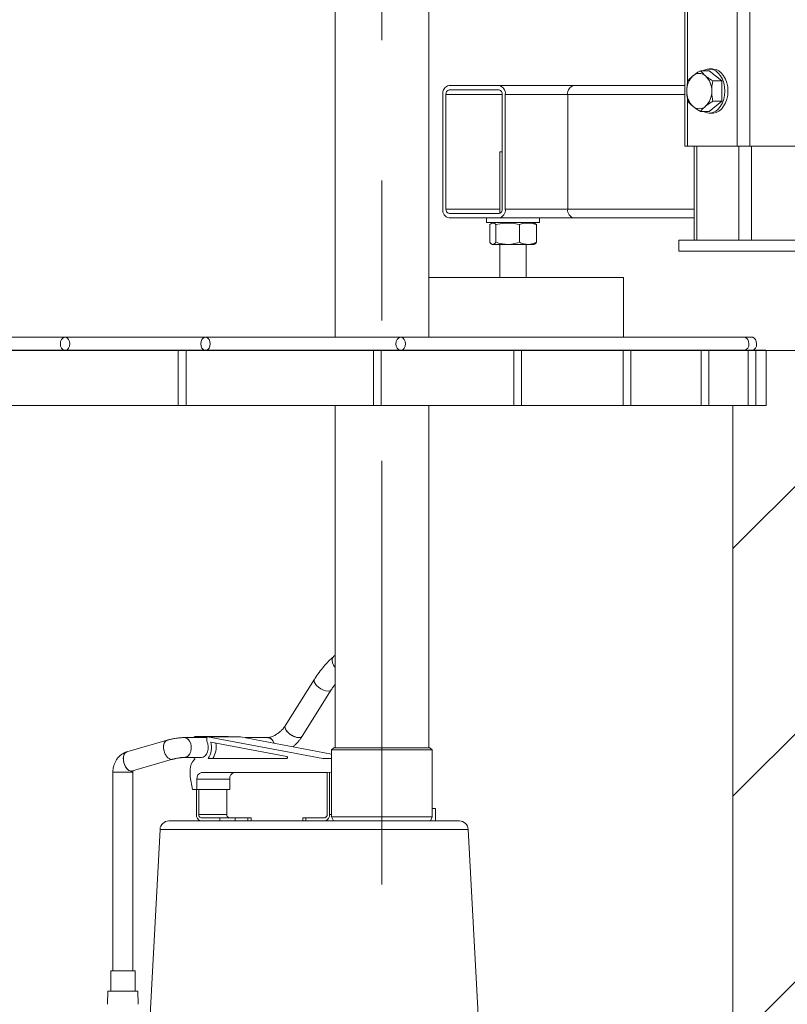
# Model space of a CAD drawing. Header units: millimetres. Extents: x 42 to 14105, y 484 to 9997.
# Tile 54 of 132: x 8136 to 8484, y 4269 to 4716. Entities that reach past the tile are written whole.
import ezdxf

# ---------------------------------------------------------------- set-up
doc = ezdxf.new("R2010")
doc.units = ezdxf.units.MM
doc.header["$LTSCALE"] = 25
doc.header["$PDSIZE"] = -1
doc.linetypes.add('CENTERX2', pattern=[20.32, 12.7, -2.54, 2.54, -2.54])
doc.styles.add('SLDTEXTSTYLE0', font='TXT', dxfattribs={"width": 0.75})
doc.dimstyles.new('SLDDIMSTYLE1', dxfattribs={"dimtxt": 66.145833, "dimasz": 66.145833, "dimexe": 0, "dimexo": 0.0625, "dimgap": 16.536458, "dimtad": 1, "dimdec": 0, "dimrnd": 1e-09, "dimzin": 12, "dimdsep": 46, "dimtxsty": 'SLDTEXTSTYLE0', "dimblk1": 'CLOSED', "dimblk2": 'CLOSED', "dimsah": 1, "dimcen": 0.09, "dimadec": 0, "dimazin": 3, "dimtfac": 1, "dimtdec": 0, "dimtofl": 0, "dimtmove": 0, "dimatfit": 3, "dimldrblk": 'CLOSED', "dimfxl": 1, "dimfrac": 2, "dimtolj": 1, "dimtzin": 12, "dimarcsym": 0})

# ---------------------------------------------------------------- blocks, each defined once
blk = doc.blocks.new('SW_HATCH_1')
at = {"color": 0, "linetype": 'Continuous', "lineweight": 0}
for p, q in [((-1485.77, 85.77), (-1171.54, 400)), ((-1485.77, 198.03), (-1283.8, 400)), ((-1485.77, 310.28), (-1396.05, 400))]:
    blk.add_line(p, q, dxfattribs=at)
blk = doc.blocks.new('_CLOSED')
at = {"color": 0, "linetype": 'ByBlock', "lineweight": -2}
for p, q in [((-1, 0.166667), (0, 0)), ((-1, 0.166667), (-1, -0.166667)), ((0, 0), (-1, -0.166667)), ((0, 0), (-1, 0))]:
    blk.add_line(p, q, dxfattribs=at)
blk = doc.blocks.new('_D_17')
at = {"color": 0, "linetype": 'Continuous', "lineweight": -2}
for p, q in [((7888.89, 7285.69), (7796.56, 7285.69)), ((7796.56, 7219.54), (7796.56, 4631.83)), ((8473.89, 4565.69), (7796.56, 4565.69))]:
    blk.add_line(p, q, dxfattribs=at)
at = {"layer": 'Defpoints', "color": 0}
for p in [(7888.96, 7285.69), (7796.56, 4565.69), (8473.96, 4565.69)]:
    blk.add_point(p, dxfattribs=at)
at = {"color": 0, "linetype": 'ByBlock', "lineweight": -2, "xscale": 66.14583333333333, "yscale": 66.14583333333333, "zscale": 66.14583333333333}
for p, rotation in [((7796.56, 7285.69), 90.00000000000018), ((7796.56, 4565.69), 270.0000000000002)]:
    blk.add_blockref('_CLOSED', p, dxfattribs=dict(at, rotation=rotation))
at = {"color": 0, "lineweight": 0, "insert": (7713.88, 6085.69), "char_height": 66.146, "attachment_point": 2, "rotation": 90, "style": 'SLDTEXTSTYLE0'}
blk.add_mtext('\\A1;2720', dxfattribs=at)

msp = doc.modelspace()

# ---------------------------------------------------------------- linework, layer by layer
at = {"color": 7, "linetype": 'Continuous', "lineweight": 15}
for p, q in [((8437.149, 5128.188), (8437.149, 4658.188)), ((8460.948, 4658.188), (8460.948, 5128.188)), ((8466.605, 4658.188), (8466.605, 5128.188)), ((8278.756, 4961.688), (8278.756, 4571.688)), ((8321.156, 4571.688), (8321.156, 4961.688)), ((8449.634, 4693.188), (8448.22, 4693.188)), ((8440.848, 4690.102), (8440.884, 4690.131)), ((8448.22, 4692.426), (8444.2, 4692.426)), ((8446.505, 4690.131), (8446.541, 4690.102)), ((8453.877, 4687.807), (8448.22, 4692.426)), ((8353.008, 4685.688), (8330.381, 4685.688)), ((8353.008, 4685.688), (8386.949, 4685.688)), ((8386.949, 4685.688), (8437.149, 4685.688)), ((8438.543, 4687.807), (8438.543, 4687.807)), ((8449.856, 4687.807), (8449.856, 4687.807)), ((8453.877, 4687.807), (8449.856, 4687.807)), ((8449.856, 4687.807), (8453.877, 4687.807)), ((8453.877, 4678.57), (8453.877, 4687.807)), ((8453.877, 4687.807), (8453.877, 4687.807)), ((8327.552, 4681.688), (8327.552, 4629.688)), ((8328.966, 4681.688), (8328.966, 4629.688)), ((8353.008, 4683.688), (8330.381, 4683.688)), ((8354.422, 4629.688), (8354.422, 4681.688)), ((8355.836, 4629.688), (8355.836, 4681.688)), ((8384.121, 4681.688), (8384.121, 4629.688)), ((8438.543, 4678.57), (8438.543, 4678.569)), ((8440.884, 4676.245), (8440.848, 4676.275)), ((8446.541, 4676.275), (8446.505, 4676.245)), ((8448.22, 4673.951), (8453.877, 4678.569)), ((8449.856, 4678.569), (8449.856, 4678.57)), ((8449.856, 4678.57), (8453.877, 4678.57)), ((8453.877, 4678.569), (8449.856, 4678.569)), ((8453.877, 4678.569), (8453.877, 4678.57)), ((8448.22, 4673.951), (8444.2, 4673.951)), ((8448.22, 4673.188), (8449.634, 4673.188)), ((8438.32, 4658.188), (8437.149, 4658.188)), ((8460.948, 4658.188), (8438.32, 4658.188)), ((8441.391, 4658.188), (8441.391, 4615.688)), ((8466.605, 4658.188), (8460.948, 4658.188)), ((8489.232, 4658.188), (8466.605, 4658.188)), ((8353.372, 4655.688), (8353.372, 4627.756)), ((8353.372, 4655.688), (8354.422, 4655.688)), ((8330.381, 4627.688), (8353.008, 4627.688)), ((8330.381, 4625.688), (8353.008, 4625.688)), ((8347.372, 4625.688), (8347.372, 4623.688)), ((8350.887, 4623.688), (8347.372, 4623.688)), ((8348.776, 4614.688), (8348.776, 4622.688)), ((8350.48, 4623.688), (8349.516, 4623.224)), ((8371.372, 4623.688), (8350.887, 4623.688)), ((8351.615, 4614.688), (8351.615, 4622.688)), ((8386.949, 4625.688), (8353.008, 4625.688)), ((8362.211, 4614.688), (8362.211, 4622.688)), ((8369.228, 4623.224), (8368.264, 4623.688)), ((8369.968, 4622.688), (8369.207, 4623.18)), ((8369.968, 4614.688), (8369.968, 4622.688)), ((8371.372, 4623.688), (8371.372, 4625.688)), ((8441.391, 4625.688), (8386.949, 4625.688)), ((8349.522, 4613.941), (8349.902, 4613.688)), ((8352.676, 4613.688), (8349.902, 4613.688)), ((8368.842, 4613.688), (8352.676, 4613.688)), ((8353.372, 4613.688), (8353.372, 4598.688)), ((8365.372, 4598.688), (8365.372, 4613.688)), ((8368.842, 4613.688), (8369.221, 4613.941)), ((8434.431, 4610.688), (8434.431, 4615.688)), ((8434.431, 4615.688), (8491, 4615.688)), ((8434.431, 4610.688), (8491, 4610.688)), ((8324.017, 4598.688), (8321.156, 4598.688)), ((8409.372, 4598.688), (8324.017, 4598.688)), ((8409.372, 4571.688), (8409.372, 4598.688)), ((8156.425, 4571.688), (8106.928, 4571.688)), ((8220.065, 4571.688), (8156.425, 4571.688)), ((8308.453, 4571.688), (8220.065, 4571.688)), ((8464.017, 4571.688), (8308.453, 4571.688)), ((8467.552, 4571.688), (8464.017, 4571.688)), ((8129.909, 4565.688), (8156.425, 4565.688)), ((8156.425, 4565.688), (8172.335, 4565.688)), ((8172.335, 4565.688), (8207.69, 4565.688)), ((8207.69, 4540.688), (8207.69, 4565.688)), ((8207.69, 4565.688), (8211.226, 4565.688)), ((8211.226, 4565.688), (8214.761, 4565.688)), ((8211.226, 4565.688), (8211.226, 4540.688)), ((8214.761, 4565.688), (8220.065, 4565.688)), ((8220.065, 4565.688), (8257.188, 4565.688)), ((8257.188, 4565.688), (8296.079, 4565.688)), ((8296.079, 4540.688), (8296.079, 4565.688)), ((8296.079, 4565.688), (8299.614, 4565.688)), ((8299.614, 4565.688), (8308.453, 4565.688)), ((8299.614, 4565.688), (8299.614, 4540.688)), ((8308.453, 4565.688), (8342.041, 4565.688)), ((8342.041, 4565.688), (8359.718, 4565.688)), ((8359.718, 4540.688), (8359.718, 4565.688)), ((8359.718, 4565.688), (8363.254, 4565.688)), ((8363.254, 4565.688), (8384.467, 4565.688)), ((8363.254, 4565.688), (8363.254, 4540.688)), ((8384.467, 4565.688), (8409.216, 4565.688)), ((8409.216, 4540.688), (8409.216, 4565.688)), ((8409.216, 4565.688), (8412.751, 4565.688)), ((8412.751, 4565.688), (8426.893, 4565.688)), ((8412.751, 4565.688), (8412.751, 4540.688)), ((8426.893, 4565.688), (8444.571, 4565.688)), ((8444.571, 4540.688), (8444.571, 4565.688)), ((8444.571, 4565.688), (8448.107, 4565.688)), ((8448.107, 4565.688), (8464.017, 4565.688)), ((8448.107, 4565.688), (8448.107, 4540.688)), ((8448.107, 4565.688), (8465.784, 4565.688)), ((8465.784, 4540.688), (8465.784, 4565.688)), ((8465.784, 4565.688), (8469.32, 4565.688)), ((8473.956, 4565.688), (8469.32, 4565.688)), ((8469.32, 4565.688), (8469.32, 4540.688)), ((8473.956, 4540.688), (8473.956, 4565.688)), ((8903.342, 4565.688), (8473.956, 4565.688)), ((8052.127, 4540.688), (8207.69, 4540.688)), ((8211.226, 4540.688), (8207.69, 4540.688)), ((8211.226, 4540.688), (8296.079, 4540.688)), ((8278.756, 4540.688), (8278.756, 4385.688)), ((8299.614, 4540.688), (8296.079, 4540.688)), ((8299.614, 4540.688), (8359.718, 4540.688)), ((8321.156, 4385.688), (8321.156, 4540.688)), ((8363.254, 4540.688), (8359.718, 4540.688)), ((8363.254, 4540.688), (8409.216, 4540.688)), ((8412.751, 4540.688), (8409.216, 4540.688)), ((8412.751, 4540.688), (8444.571, 4540.688)), ((8448.107, 4540.688), (8444.571, 4540.688)), ((8448.107, 4540.688), (8465.784, 4540.688)), ((8458.956, 4165.688), (8458.956, 4540.688)), ((8469.32, 4540.688), (8465.784, 4540.688)), ((8473.956, 4540.688), (8469.32, 4540.688)), ((8278.756, 4427.609), (8277.994, 4426.938)), ((8269.384, 4416.673), (8256.198, 4395.639)), ((8263.824, 4390.859), (8277.009, 4411.893)), ((8220.608, 4390.266), (8210.439, 4390.266)), ((8214.81, 4390.266), (8215.051, 4390.6)), ((8230.138, 4390.731), (8215.289, 4390.731)), ((8220.602, 4390.172), (8220.602, 4388.592)), ((8235.805, 4390.672), (8220.955, 4390.672)), ((8221.002, 4390.667), (8273.203, 4380.761)), ((8221.002, 4390.667), (8235.852, 4390.667)), ((8235.852, 4390.667), (8235.805, 4390.672)), ((8277.187, 4382.823), (8235.852, 4390.667)), ((8248.249, 4390.266), (8237.966, 4390.266)), ((8202.651, 4389.096), (8184.422, 4383.791)), ((8256.837, 4381.763), (8222.459, 4388.175)), ((8278.246, 4385.688), (8277.187, 4384.735)), ((8315.306, 4385.688), (8278.246, 4385.688)), ((8321.665, 4385.688), (8315.306, 4385.688)), ((8322.724, 4384.735), (8321.665, 4385.688)), ((8210.439, 4381.266), (8218.256, 4381.266)), ((8215.033, 4380.943), (8214.802, 4381.266)), ((8221.229, 4380.761), (8256.801, 4380.762)), ((8273.203, 4380.761), (8276.697, 4380.761)), ((8276.697, 4380.761), (8277.187, 4380.609)), ((8277.187, 4380.761), (8276.697, 4380.761)), ((8277.187, 4384.735), (8277.187, 4354.354)), ((8316.055, 4384.735), (8277.187, 4384.735)), ((8322.724, 4384.735), (8316.055, 4384.735)), ((8322.724, 4354.354), (8322.724, 4384.735)), ((8186.937, 4375.149), (8205.166, 4380.454)), ((8178.113, 4374.597), (8178.113, 4284.599)), ((8185.795, 4374.597), (8178.113, 4374.597)), ((8187.113, 4374.597), (8185.795, 4374.597)), ((8187.113, 4284.599), (8187.113, 4374.597)), ((8213.135, 4372.459), (8213.135, 4375.778)), ((8214.22, 4366.76), (8213.135, 4372.459)), ((8218.285, 4374.462), (8277.187, 4374.557)), ((8233.135, 4374.462), (8218.285, 4374.462)), ((8275.143, 4374.529), (8233.135, 4374.462)), ((8275.143, 4355.488), (8275.143, 4374.552)), ((8276.204, 4374.553), (8276.204, 4355.488)), ((8216.166, 4371.462), (8216.166, 4366.76)), ((8216.166, 4371.462), (8231.016, 4371.462)), ((8231.016, 4366.76), (8231.016, 4371.462)), ((8216.166, 4366.76), (8214.22, 4366.76)), ((8215.891, 4355.488), (8215.891, 4366.76)), ((8231.016, 4366.76), (8216.166, 4366.76)), ((8216.951, 4366.76), (8216.951, 4355.488)), ((8229.679, 4366.76), (8229.679, 4355.488)), ((8216.951, 4355.488), (8229.679, 4355.488)), ((8218.012, 4353.988), (8226.468, 4353.988)), ((8226.468, 4353.988), (8226.468, 4352.488)), ((8233.539, 4353.988), (8226.468, 4353.988)), ((8233.539, 4352.488), (8233.539, 4353.988)), ((8239.196, 4353.988), (8233.539, 4353.988)), ((8239.196, 4353.988), (8239.196, 4352.488)), ((8240.66, 4353.988), (8239.196, 4353.988)), ((8240.66, 4352.488), (8240.66, 4353.988)), ((8264.102, 4353.988), (8264.102, 4352.488)), ((8264.102, 4353.988), (8265.566, 4353.988)), ((8265.566, 4352.488), (8265.566, 4353.988)), ((8265.566, 4353.988), (8274.082, 4353.988)), ((8277.187, 4354.354), (8278.017, 4352.488)), ((8277.187, 4354.354), (8316.055, 4354.354)), ((8316.055, 4354.354), (8322.724, 4354.354)), ((8321.894, 4352.488), (8322.724, 4354.354)), ((8324.272, 4358.154), (8322.724, 4358.154)), ((8324.272, 4358.154), (8324.272, 4352.488)), ((8226.468, 4352.488), (8218.012, 4352.488)), ((8274.082, 4352.488), (8265.566, 4352.488)), ((8278.017, 4352.488), (8274.082, 4352.488)), ((8278.017, 4352.488), (8321.894, 4352.488)), ((8199.448, 4348.702), (8194.787, 4261.837)), ((8343.681, 4261.837), (8339.02, 4348.702)), ((8177.113, 4284.599), (8177.113, 4275.433)), ((8188.113, 4284.599), (8177.113, 4284.599)), ((8188.113, 4275.433), (8188.113, 4284.599)), ((8175.787, 4275.433), (8175.61, 4269.436)), ((8187.44, 4275.433), (8175.787, 4275.433)), ((8189.44, 4275.433), (8187.44, 4275.433)), ((8189.616, 4269.436), (8189.44, 4275.433))]:
    msp.add_line(p, q, dxfattribs=at)
at = {"color": 8, "linetype": 'Continuous', "lineweight": 15}
for p, q in [((8438.32, 4686.2), (8438.32, 5128.188)), ((8354.422, 4681.688), (8328.966, 4681.688)), ((8384.121, 4681.688), (8355.836, 4681.688)), ((8437.149, 4681.688), (8384.121, 4681.688)), ((8438.32, 4658.188), (8438.32, 4679.834)), ((8442.563, 4615.688), (8442.563, 4658.188)), ((8461.655, 4615.688), (8461.655, 4658.188)), ((8467.312, 4615.688), (8467.312, 4658.188)), ((8328.966, 4629.688), (8353.372, 4629.688)), ((8355.836, 4629.688), (8384.121, 4629.688)), ((8384.121, 4629.688), (8441.391, 4629.688)), ((8276.204, 4355.488), (8277.187, 4355.488)), ((8339.02, 4348.702), (8199.448, 4348.702))]:
    msp.add_line(p, q, dxfattribs=at)
at = {"color": 7, "linetype": 'CENTERX2', "lineweight": 0}
msp.add_line((8299.956, 5023.688), (8299.956, 4323.688), dxfattribs=at)
at = {"color": 7, "linetype": 'Continuous', "lineweight": 15, "flags": 128}
for points in [[(8455.291, 4683.188), (8455.163, 4685.081), (8454.784, 4686.905), (8454.168, 4688.595), (8453.337, 4690.089), (8452.321, 4691.334), (8451.157, 4692.284), (8449.887, 4692.906), (8448.556, 4693.177), (8447.214, 4693.086), (8445.907, 4692.638), (8445.512, 4692.426)], [(8456.705, 4683.188), (8456.577, 4685.081), (8456.199, 4686.905), (8455.583, 4688.595), (8454.752, 4690.089), (8453.736, 4691.334), (8452.572, 4692.284), (8451.301, 4692.906), (8449.971, 4693.177), (8449.634, 4693.188)], [(8445.512, 4673.951), (8445.907, 4673.738), (8447.214, 4673.29), (8448.556, 4673.2), (8449.887, 4673.47), (8451.157, 4674.092), (8452.321, 4675.042), (8453.337, 4676.287), (8454.168, 4677.782), (8454.784, 4679.472), (8455.163, 4681.296), (8455.291, 4683.188)], [(8449.634, 4673.188), (8449.971, 4673.2), (8451.301, 4673.47), (8452.572, 4674.092), (8453.736, 4675.042), (8454.752, 4676.287), (8455.583, 4677.782), (8456.199, 4679.472), (8456.577, 4681.296), (8456.705, 4683.188)], [(8158.546, 4568.688), (8158.418, 4569.714), (8158.05, 4570.617), (8157.486, 4571.286), (8156.793, 4571.643), (8156.057, 4571.643), (8155.364, 4571.286), (8154.8, 4570.617), (8154.432, 4569.714), (8154.304, 4568.688), (8154.432, 4567.662), (8154.8, 4566.76), (8155.364, 4566.09), (8156.057, 4565.734), (8156.793, 4565.734), (8157.486, 4566.09), (8158.05, 4566.76), (8158.418, 4567.662), (8158.546, 4568.688)], [(8222.186, 4568.688), (8222.058, 4569.714), (8221.69, 4570.617), (8221.125, 4571.286), (8220.433, 4571.643), (8219.696, 4571.643), (8219.004, 4571.286), (8218.44, 4570.617), (8218.071, 4569.714), (8217.943, 4568.688), (8218.071, 4567.662), (8218.44, 4566.76), (8219.004, 4566.09), (8219.696, 4565.734), (8220.433, 4565.734), (8221.125, 4566.09), (8221.69, 4566.76), (8222.058, 4567.662), (8222.186, 4568.688)], [(8310.574, 4568.688), (8310.446, 4569.714), (8310.078, 4570.617), (8309.514, 4571.286), (8308.821, 4571.643), (8308.085, 4571.643), (8307.392, 4571.286), (8306.828, 4570.617), (8306.46, 4569.714), (8306.332, 4568.688), (8306.46, 4567.662), (8306.828, 4566.76), (8307.392, 4566.09), (8308.085, 4565.734), (8308.821, 4565.734), (8309.514, 4566.09), (8310.078, 4566.76), (8310.446, 4567.662), (8310.574, 4568.688)], [(8466.138, 4568.688), (8466.01, 4569.714), (8465.642, 4570.617), (8465.077, 4571.286), (8464.385, 4571.643), (8464.017, 4571.688)], [(8469.673, 4568.688), (8469.545, 4569.714), (8469.177, 4570.617), (8468.613, 4571.286), (8467.92, 4571.643), (8467.552, 4571.688)], [(8256.198, 4395.639), (8256.047, 4395.204), (8256.127, 4394.489), (8256.522, 4393.674), (8257.2, 4392.824), (8258.105, 4392.009), (8259.165, 4391.294), (8260.294, 4390.738), (8261.399, 4390.385), (8262.392, 4390.264), (8263.192, 4390.385), (8263.734, 4390.738), (8263.824, 4390.859)], [(8210.439, 4390.266), (8211.336, 4390.084), (8212.16, 4389.552), (8212.844, 4388.713), (8213.334, 4387.636), (8213.589, 4386.407), (8213.589, 4385.126), (8213.334, 4383.897), (8212.844, 4382.819), (8212.16, 4381.981), (8211.336, 4381.448), (8210.439, 4381.266), (8210.439, 4381.266)], [(8215.051, 4390.6), (8215.135, 4390.681), (8215.232, 4390.724), (8215.334, 4390.727), (8215.432, 4390.688), (8215.518, 4390.612), (8215.585, 4390.504), (8215.628, 4390.373), (8215.642, 4390.266)], [(8220.602, 4390.172), (8220.61, 4390.278), (8220.634, 4390.378), (8220.672, 4390.47), (8220.723, 4390.548), (8220.784, 4390.609), (8220.853, 4390.651), (8220.927, 4390.67), (8221.002, 4390.667)], [(8205.344, 4380.518), (8204.628, 4380.391), (8203.816, 4380.604), (8203.012, 4381.155), (8202.28, 4381.999), (8201.681, 4383.068), (8201.261, 4384.275), (8201.057, 4385.522), (8201.083, 4386.71), (8201.339, 4387.74), (8201.802, 4388.53), (8202.436, 4389.016), (8203.19, 4389.159), (8203.19, 4389.159)], [(8217.988, 4381.266), (8218.122, 4381.262), (8219.005, 4381.439), (8219.82, 4381.955), (8220.501, 4382.771), (8220.995, 4383.822), (8221.263, 4385.026), (8221.285, 4386.287), (8221.059, 4387.508), (8220.602, 4388.592)], [(8184.422, 4383.791), (8184.207, 4383.711), (8183.573, 4383.225), (8183.109, 4382.435), (8182.854, 4381.404), (8182.828, 4380.217), (8183.032, 4378.969), (8183.451, 4377.762), (8184.051, 4376.693), (8184.782, 4375.85), (8185.586, 4375.299), (8186.398, 4375.086), (8186.937, 4375.149)], [(8256.837, 4381.763), (8256.962, 4381.705), (8257.064, 4381.586), (8257.128, 4381.423), (8257.146, 4381.238), (8257.115, 4381.057), (8257.039, 4380.905), (8256.93, 4380.801), (8256.801, 4380.762)]]:
    msp.add_lwpolyline(points, dxfattribs=at)
at = {"color": 8, "linetype": 'Continuous', "lineweight": 15, "flags": 128}
for points in [[(8278.756, 4421.993), (8278.057, 4423.017), (8277.579, 4424.104), (8277.374, 4425.148), (8277.461, 4426.062), (8277.832, 4426.774), (8277.994, 4426.938)], [(8277.006, 4411.887), (8276.92, 4411.771), (8276.378, 4411.418), (8275.578, 4411.298), (8274.585, 4411.418), (8273.479, 4411.771), (8272.351, 4412.328), (8271.291, 4413.043), (8270.386, 4413.858), (8269.708, 4414.708), (8269.313, 4415.523), (8269.233, 4416.238), (8269.38, 4416.667)]]:
    msp.add_lwpolyline(points, dxfattribs=at)
at = {"color": 7, "linetype": 'Continuous', "lineweight": 15}
for centre, radius, start, end in [((8447.026, 4683.562), 8.996, 133.37261, 182.38208), ((8443.694, 4686.879), 4.298, 49.16669, 130.83331), ((8440.363, 4683.562), 8.996, 357.61792, 46.62739), ((8331.088, 4682.188), 3.571, 101.42175, 188.04947), ((8352.301, 4682.188), 3.571, 351.95053, 78.57825), ((8387.656, 4682.188), 3.571, 101.42175, 188.04947), ((8330.734, 4681.938), 1.785, 101.42175, 188.04947), ((8352.654, 4681.938), 1.785, 351.95053, 78.57825), ((8447.026, 4682.814), 8.996, 177.61792, 226.62739), ((8440.363, 4682.814), 8.996, 313.37261, 2.38208), ((8443.694, 4679.497), 4.298, 229.16669, 310.83331), ((8331.088, 4629.188), 3.571, 171.95053, 258.57825), ((8330.734, 4629.438), 1.785, 171.95053, 258.57825), ((8352.654, 4629.438), 1.785, 281.42175, 8.04947), ((8352.301, 4629.188), 3.571, 281.42175, 8.04947), ((8387.656, 4629.188), 3.571, 171.95053, 258.57825), ((8463.502, 4568.302), 2.664, 281.13351, 8.33771), ((8467.038, 4568.302), 2.664, 281.13351, 8.33771), ((8230.133, 4390.453), 0.278, 51.97651, 89.02872), ((8247.888, 4386.981), 3.305, 13.89389, 83.7313), ((8213.303, 4385.886), 9.438, 327.11241, 14.03516), ((8215.452, 4385.874), 9.409, 327.08518, 11.58164), ((8214.534, 4380.58), 0.618, 314.13829, 36.01447), ((8218.669, 4376.018), 5.54, 131.97818, 182.48922), ((8218.82, 4371.836), 2.679, 101.49981, 188.03305), ((8233.669, 4371.836), 2.679, 101.49981, 188.03305), ((8218.542, 4355.113), 2.678, 171.95053, 258.57825), ((8218.277, 4355.301), 1.339, 171.95053, 258.57825), ((8231.005, 4355.301), 1.339, 171.95053, 258.57825), ((8273.552, 4355.113), 2.678, 281.42175, 8.04947), ((8273.817, 4355.301), 1.339, 281.42175, 8.04947), ((8203.443, 4348.488), 4, 90, 176.92869), ((8335.026, 4348.488), 4, 3.07131, 90)]:
    msp.add_arc(centre, radius, start, end, dxfattribs=at)
for points, knots in [([(8438.543, 4687.807), (8438.662, 4687.951), (8439.28, 4688.698), (8440.147, 4689.475), (8440.848, 4690.102)], [0, 0, 0, 0, 0.1926647, 1, 1, 1, 1]), ([(8440.884, 4690.131), (8441.221, 4690.396), (8442.21, 4691.173), (8443.409, 4691.928), (8444.2, 4692.426)], [0, 0, 0, 0, 0.3403637, 1, 1, 1, 1]), ([(8444.2, 4692.426), (8444.319, 4692.282), (8444.937, 4691.535), (8445.804, 4690.758), (8446.505, 4690.131)], [0, 0, 0, 0, 0.1926994, 1, 1, 1, 1]), ([(8446.541, 4690.102), (8446.877, 4689.837), (8447.867, 4689.06), (8449.066, 4688.305), (8449.856, 4687.807)], [0, 0, 0, 0, 0.340398, 1, 1, 1, 1]), ([(8438.038, 4683.188), (8438.045, 4683.608), (8438.073, 4685.171), (8438.344, 4686.694), (8438.543, 4687.807)], [0, 0, 0, 0, 0.26864973, 1, 1, 1, 1]), ([(8449.856, 4687.807), (8449.658, 4686.694), (8449.387, 4685.171), (8449.359, 4683.608), (8449.351, 4683.188)], [0, 0, 0, 0, 0.73135027, 1, 1, 1, 1]), ([(8438.543, 4678.57), (8438.466, 4678.957), (8438.17, 4680.463), (8438.094, 4682.027), (8438.038, 4683.188)], [0, 0, 0, 0, 0.2575216, 1, 1, 1, 1]), ([(8449.351, 4683.188), (8449.408, 4682.027), (8449.484, 4680.463), (8449.78, 4678.957), (8449.856, 4678.57)], [0, 0, 0, 0, 0.7424784, 1, 1, 1, 1]), ([(8440.848, 4676.275), (8440.537, 4676.539), (8439.622, 4677.316), (8438.972, 4678.071), (8438.543, 4678.569)], [0, 0, 0, 0, 0.340398, 1, 1, 1, 1]), ([(8444.2, 4673.951), (8443.966, 4674.095), (8442.754, 4674.842), (8441.72, 4675.618), (8440.884, 4676.245)], [0, 0, 0, 0, 0.1926994, 1, 1, 1, 1]), ([(8446.505, 4676.245), (8446.193, 4675.981), (8445.279, 4675.204), (8444.629, 4674.449), (8444.2, 4673.951)], [0, 0, 0, 0, 0.3403637, 1, 1, 1, 1]), ([(8449.856, 4678.569), (8449.623, 4678.425), (8448.411, 4677.678), (8447.376, 4676.902), (8446.541, 4676.275)], [0, 0, 0, 0, 0.1926647, 1, 1, 1, 1]), ([(8348.776, 4622.688), (8349.103, 4622.947), (8349.767, 4623.472), (8350.733, 4623.405), (8351.342, 4622.91), (8351.615, 4622.688)], [0, 0, 0, 0, 0.3488694, 0.7082046, 1, 1, 1, 1]), ([(8351.615, 4622.688), (8352.836, 4622.947), (8355.315, 4623.472), (8358.918, 4623.405), (8361.192, 4622.91), (8362.211, 4622.688)], [0, 0, 0, 0, 0.3488694, 0.7082046, 1, 1, 1, 1]), ([(8362.211, 4622.688), (8362.542, 4622.794), (8363.689, 4623.162), (8365.722, 4623.496), (8368.003, 4623.295), (8369.406, 4622.862), (8369.968, 4622.688)], [0, 0, 0, 0, 0.1300968, 0.4503685, 0.7799869, 1, 1, 1, 1]), ([(8351.615, 4614.688), (8351.366, 4614.403), (8350.862, 4613.823), (8350.114, 4613.623), (8349.41, 4613.948), (8348.989, 4614.44), (8348.776, 4614.688)], [0, 0, 0, 0, 0.2684165, 0.5448117, 0.7698064, 1, 1, 1, 1]), ([(8362.211, 4614.688), (8361.283, 4614.403), (8359.399, 4613.823), (8356.609, 4613.623), (8353.981, 4613.948), (8352.41, 4614.44), (8351.615, 4614.688)], [0, 0, 0, 0, 0.2684165, 0.5448117, 0.7698064, 1, 1, 1, 1]), ([(8369.968, 4614.688), (8369.056, 4614.32), (8367.505, 4613.694), (8365.192, 4613.675), (8363.52, 4614.105), (8362.538, 4614.543), (8362.211, 4614.688)], [0, 0, 0, 0, 0.3580542, 0.6092921, 0.8698849, 1, 1, 1, 1]), ([(8369.207, 4613.962), (8369.247, 4613.979), (8369.507, 4614.088), (8369.756, 4614.413), (8369.968, 4614.688)], [0, 0, 0, 0, 0.150786, 1, 1, 1, 1]), ([(8278.007, 4426.911), (8277.47, 4426.439), (8276.124, 4425.255), (8274.111, 4423.1), (8271.976, 4420.48), (8270.405, 4418.32), (8269.6, 4416.984), (8269.401, 4416.653)], [0, 0, 0, 0, 0.1658626, 0.4162679, 0.6669111, 0.9175527, 1, 1, 1, 1]), ([(8277.023, 4411.873), (8277.332, 4412.378), (8277.881, 4413.275), (8278.49, 4414.076), (8278.756, 4414.426)], [0, 0, 0, 0, 0.5628098, 1, 1, 1, 1]), ([(8256.183, 4395.634), (8256.124, 4395.535), (8255.924, 4395.2), (8255.488, 4394.638), (8254.929, 4394), (8254.274, 4393.335), (8253.749, 4392.895), (8253.433, 4392.63)], [0, 0, 0, 0, 0.1030844, 0.3516561, 0.5362848, 0.7208497, 1, 1, 1, 1]), ([(8263.781, 4390.88), (8263.763, 4390.824), (8263.668, 4390.538), (8263.068, 4390.294), (8262.052, 4390.223), (8260.77, 4390.515), (8259.412, 4391.109), (8258.12, 4391.945), (8257.287, 4392.705), (8256.627, 4393.478), (8256.154, 4394.252), (8255.946, 4395.129), (8256.169, 4395.517), (8256.273, 4395.699)], [0, 0, 0, 0, 0.0258228, 0.1318105, 0.2377982, 0.3437859, 0.4497736, 0.5557613, 0.661749, 0.694963, 0.8009506, 0.9069383, 1, 1, 1, 1]), ([(8206.138, 4389.866), (8205.655, 4389.781), (8204.984, 4389.663), (8204.045, 4389.458), (8203.349, 4389.293), (8202.871, 4389.156), (8202.657, 4389.095)], [0, 0, 0, 0, 0.39080883, 0.54415633, 0.79568678, 1, 1, 1, 1]), ([(8210.429, 4390.258), (8210.32, 4390.261), (8209.921, 4390.269), (8209.228, 4390.229), (8208.381, 4390.162), (8207.377, 4390.054), (8206.623, 4389.939), (8206.138, 4389.866)], [0, 0, 0, 0, 0.0882595, 0.3230473, 0.5082905, 0.6838799, 1, 1, 1, 1]), ([(8210.431, 4381.321), (8210.678, 4381.322), (8211.285, 4381.325), (8212.184, 4381.912), (8212.99, 4382.932), (8213.509, 4384.289), (8213.662, 4385.633), (8213.549, 4386.966), (8213.178, 4388.225), (8212.449, 4389.36), (8211.496, 4390.125), (8210.784, 4390.217), (8210.43, 4390.263)], [0, 0, 0, 0, 0.07399862, 0.18118964, 0.28838066, 0.39557168, 0.5027627, 0.57239254, 0.67958356, 0.78677458, 0.8939656, 1, 1, 1, 1]), ([(8248.262, 4390.229), (8248.557, 4390.208), (8249.211, 4390.162), (8249.914, 4389.655), (8250.274, 4389.234), (8250.36, 4389.133)], [0, 0, 0, 0, 0.3853999, 0.8533543, 1, 1, 1, 1]), ([(8253.433, 4392.63), (8253.043, 4392.337), (8252.5, 4391.928), (8251.684, 4391.431), (8251.016, 4391.07), (8250.266, 4390.735), (8249.558, 4390.486), (8248.941, 4390.332), (8248.488, 4390.27), (8248.329, 4390.271), (8248.267, 4390.271)], [0, 0, 0, 0, 0.1979233, 0.2752257, 0.4012912, 0.5277332, 0.6582041, 0.788519, 0.9175199, 1, 1, 1, 1]), ([(8259.676, 4386.146), (8260.004, 4386.423), (8260.554, 4386.888), (8261.39, 4387.732), (8262.223, 4388.651), (8263.09, 4389.739), (8263.579, 4390.493), (8263.816, 4390.859)], [0, 0, 0, 0, 0.1985459, 0.3330927, 0.5552196, 0.7841903, 1, 1, 1, 1]), ([(8202.674, 4389.036), (8202.524, 4389.005), (8202.076, 4388.914), (8201.517, 4388.239), (8201.094, 4387.135), (8200.997, 4385.941), (8201.096, 4385.176), (8201.131, 4384.9)], [0, 0, 0, 0, 0.1245258, 0.3702639, 0.6160021, 0.8617403, 1, 1, 1, 1]), ([(8250.36, 4389.133), (8250.629, 4388.777), (8250.932, 4388.377), (8251.059, 4387.838), (8251.073, 4387.779)], [0, 0, 0, 0, 0.8897347, 1, 1, 1, 1]), ([(8184.428, 4383.768), (8184.338, 4383.75), (8183.763, 4383.632), (8182.775, 4383.134), (8181.522, 4382.303), (8180.438, 4381.229), (8179.557, 4380.009), (8178.925, 4378.757), (8178.519, 4377.598), (8178.261, 4376.484), (8178.132, 4375.501), (8178.118, 4374.848), (8178.113, 4374.597)], [0, 0, 0, 0, 0.02358743, 0.15085903, 0.27923253, 0.40819729, 0.53586287, 0.65703467, 0.75714087, 0.83961498, 0.93857322, 1, 1, 1, 1]), ([(8186.899, 4375.197), (8186.761, 4375.147), (8186.433, 4375.03), (8185.736, 4375.189), (8184.873, 4375.683), (8183.987, 4376.689), (8183.293, 4378.002), (8182.868, 4379.483), (8182.76, 4380.96), (8182.98, 4382.277), (8183.511, 4383.248), (8184.045, 4383.714), (8184.385, 4383.767), (8184.427, 4383.773)], [0, 0, 0, 0, 0.0521393, 0.12384, 0.2314983, 0.3391566, 0.4468149, 0.5544732, 0.6621315, 0.7697898, 0.8774481, 0.9851065, 1, 1, 1, 1]), ([(8201.131, 4384.9), (8201.243, 4384.405), (8201.466, 4383.416), (8202.159, 4382.085), (8203.03, 4381.048), (8203.995, 4380.468), (8204.746, 4380.292), (8205.088, 4380.467), (8205.159, 4380.503)], [0, 0, 0, 0, 0.1901436, 0.3802873, 0.5704309, 0.7605745, 0.9507181, 1, 1, 1, 1]), ([(8205.175, 4380.455), (8205.309, 4380.493), (8205.578, 4380.571), (8206.091, 4380.694), (8206.755, 4380.838), (8207.276, 4380.929), (8207.594, 4380.984)], [0, 0, 0, 0, 0.2117498, 0.4259762, 0.6490973, 1, 1, 1, 1]), ([(8207.594, 4380.984), (8207.953, 4381.039), (8208.451, 4381.115), (8209.13, 4381.191), (8209.634, 4381.235), (8210.115, 4381.263), (8210.334, 4381.264), (8210.434, 4381.265)], [0, 0, 0, 0, 0.3217163, 0.44773, 0.6474631, 0.8382093, 1, 1, 1, 1]), ([(8178.124, 4374.597), (8178.121, 4374.597), (8178.037, 4374.597), (8178.346, 4374.597), (8179.067, 4374.597), (8180.245, 4374.597), (8181.675, 4374.597), (8183.215, 4374.597), (8184.686, 4374.597), (8185.64, 4374.597), (8186.294, 4374.597), (8186.8, 4374.597), (8187.143, 4374.597), (8187.077, 4374.597), (8187.062, 4374.597)], [0, 0, 0, 0, 0.004902, 0.1124504, 0.2199988, 0.3275472, 0.4350956, 0.5426439, 0.6501923, 0.7577407, 0.7914438, 0.8630712, 0.9706196, 1, 1, 1, 1]), ([(8187.113, 4374.597), (8187.117, 4374.682), (8187.121, 4374.801), (8187.149, 4374.96), (8187.18, 4375.085), (8187.218, 4375.191), (8187.237, 4375.229), (8187.245, 4375.243)], [0, 0, 0, 0, 0.2955159, 0.4169916, 0.6240197, 0.8576008, 1, 1, 1, 1]), ([(8203.443, 4352.488), (8203.51, 4352.488), (8203.646, 4352.488), (8204.729, 4352.488), (8206.423, 4352.488), (8208.729, 4352.488), (8211.576, 4352.488), (8214.881, 4352.488), (8218.568, 4352.488), (8221.331, 4352.488), (8222.712, 4352.488)], [0, 0, 0, 0, 0.1317248, 0.262749, 0.392394, 0.5200237, 0.6435098, 0.7670061, 0.8835005, 1, 1, 1, 1]), ([(8335.026, 4352.488), (8334.958, 4352.488), (8334.823, 4352.488), (8333.739, 4352.488), (8332.045, 4352.488), (8329.491, 4352.488), (8325.935, 4352.488), (8321.254, 4352.488), (8316.313, 4352.488), (8311.37, 4352.488), (8306.469, 4352.488), (8301.14, 4352.488), (8295.342, 4352.488), (8289.192, 4352.488), (8282.716, 4352.488), (8276.029, 4352.488), (8269.234, 4352.488), (8262.439, 4352.488), (8255.752, 4352.488), (8249.276, 4352.488), (8242.462, 4352.488), (8235.521, 4352.488), (8228.646, 4352.488), (8224.67, 4352.488), (8222.712, 4352.488)], [0, 0, 0, 0, 0.0439123, 0.0875911, 0.13081, 0.1733572, 0.2282127, 0.2815685, 0.333318, 0.3721556, 0.4109898, 0.452159, 0.4933248, 0.535872, 0.579091, 0.6227697, 0.666682, 0.7105943, 0.7542731, 0.7974921, 0.8400392, 0.8948948, 0.9482498, 1, 1, 1, 1])]:
    msp.add_open_spline(points, degree=3, knots=knots, dxfattribs=at)

# ---------------------------------------------------------------- block references
at = {"color": 7, "linetype": 'Continuous', "lineweight": 0}
msp.add_blockref('SW_HATCH_1', (9944.728, 4165.688), dxfattribs=at)

# ---------------------------------------------------------------- dimensions: what is measured, and where the dimension line sits
dim = msp.add_linear_dim(base=(7796.565, 4565.688), p1=(7888.956, 7285.688), p2=(8473.956, 4565.688), angle=90, dimstyle='SLDDIMSTYLE1', dxfattribs=at)
dim.commit()
dim.dimension.update_dxf_attribs({"geometry": '_D_17', "text_midpoint": (7796.565, 6085.688), "dimtype": 160})

doc.saveas('drawing.dxf')
